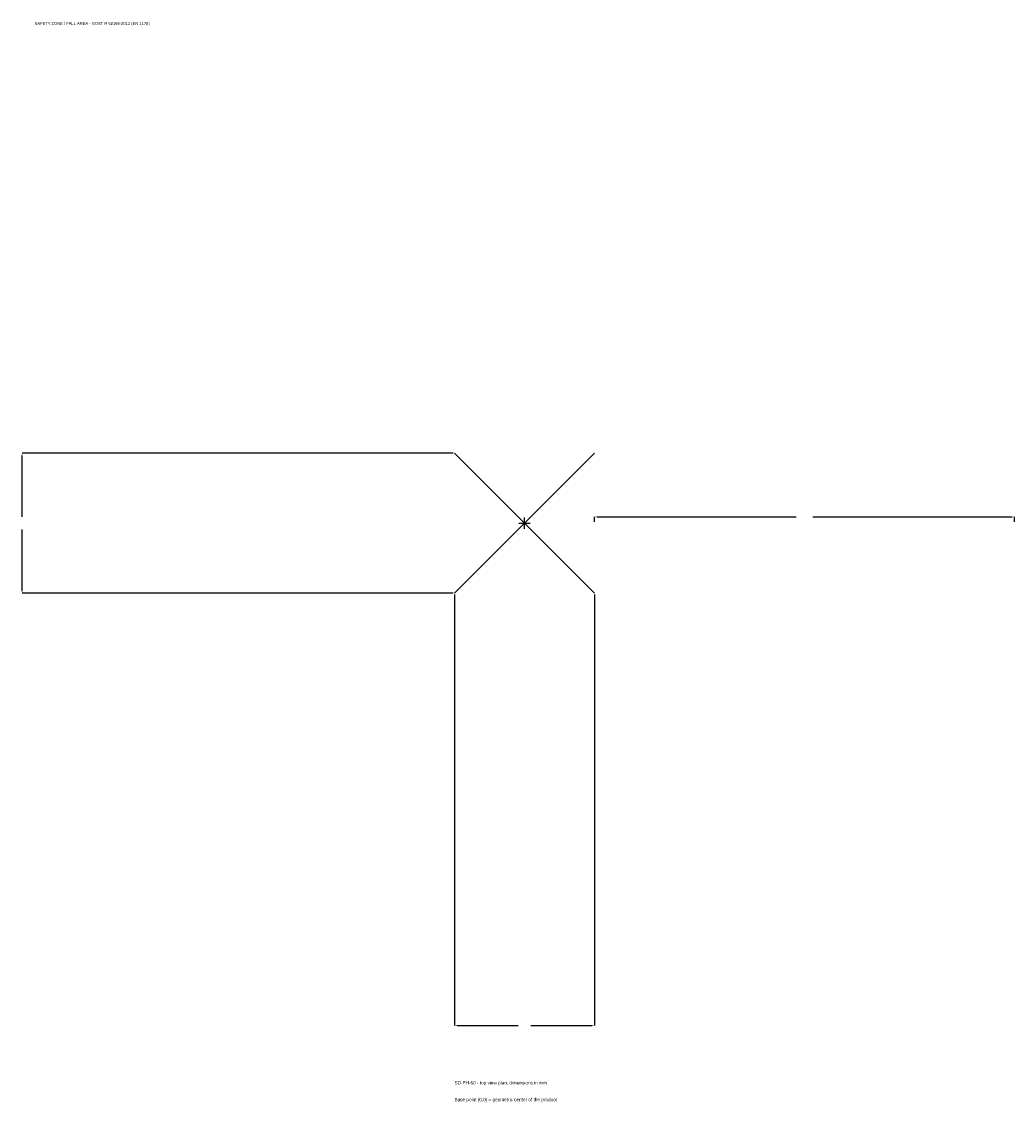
# Model space of a CAD drawing. Extents: x -1796 to 1750, y -2069 to 1792.
import ezdxf

# ---------------------------------------------------------------- set-up
doc = ezdxf.new("R2010")
doc.units = 0
for name, color, linetype in [('GP_MAF_zona_bezopasnosti', 1, 'Continuous'), ('ZSK_DANNYE', 3, 'Continuous'), ('ZSK_KONTUR', 7, 'Continuous'), ('ZSK_RAZMERY', 8, 'Continuous')]:
    doc.layers.add(name, color=color, linetype=linetype)
doc.dimstyles.new('ORION', dxfattribs={"dimtxt": 15, "dimasz": 9, "dimexe": 1.25, "dimexo": 4.5, "dimtad": 1, "dimcen": 2.5, "dimazin": 3, "dimtfac": 1, "dimtmove": 0, "dimatfit": 3})

# ---------------------------------------------------------------- blocks, each defined once
blk = doc.blocks.new('_CLOSEDFILLED')
at = {"color": 0, "linetype": 'BYBLOCK'}
blk.add_solid([(-1, 0.16), (0, 0), (-1, -0.16)], dxfattribs=at)
blk = doc.blocks.new('*D1')
for p, q in [((-250, -254.5), (-250, -1795)), ((250, -254.5), (250, -1795)), ((-241, -1795), (-22.5, -1795)), ((22.5, -1795), (241, -1795))]:
    blk.add_line(p, q)
at = {"layer": 'Defpoints'}
for p in [(-250, -250), (250, -250), (-250, -1795)]:
    blk.add_point(p, dxfattribs=at)
at = {"layer": 'ZSK_RAZMERY', "xscale": 9, "yscale": 9, "rotation": 180}
blk.add_blockref('_CLOSEDFILLED', (-250, -1795), dxfattribs=at)
at = {"layer": 'ZSK_RAZMERY', "xscale": 9, "yscale": 9}
blk.add_blockref('_CLOSEDFILLED', (250, -1795), dxfattribs=at)
blk = doc.blocks.new('*D2')
for p, q in [((-254.5, 250), (-1795, 250)), ((-1795, 22.5), (-1795, 241)), ((-1795, -241), (-1795, -22.5)), ((-254.5, -250), (-1795, -250))]:
    blk.add_line(p, q)
at = {"layer": 'Defpoints'}
for p in [(-250, 250), (-1795, -250), (-250, -250)]:
    blk.add_point(p, dxfattribs=at)
at = {"layer": 'ZSK_RAZMERY', "xscale": 9, "yscale": 9}
for p, rotation in [((-1795, 250), 90), ((-1795, -250), 270)]:
    blk.add_blockref('_CLOSEDFILLED', p, dxfattribs=dict(at, rotation=rotation))
blk = doc.blocks.new('*D3')
for p, q in [((250, 4.5), (250, 22.5)), ((259, 22.5), (970, 22.5)), ((1030, 22.5), (1741, 22.5)), ((1750, 4.5), (1750, 22.5))]:
    blk.add_line(p, q)
at = {"layer": 'Defpoints'}
for p in [(250, 22.5), (250, 0), (1750, 0)]:
    blk.add_point(p, dxfattribs=at)
at = {"layer": 'ZSK_RAZMERY', "xscale": 9, "yscale": 9, "rotation": 180}
blk.add_blockref('_CLOSEDFILLED', (250, 22.5), dxfattribs=at)
at = {"layer": 'ZSK_RAZMERY', "xscale": 9, "yscale": 9}
blk.add_blockref('_CLOSEDFILLED', (1750, 22.5), dxfattribs=at)
blk = doc.blocks.new('B1')
at = {"layer": 'ZSK_KONTUR'}
for p, q in [((-250, -250), (250, 250)), ((-250, 250), (250, -250))]:
    blk.add_line(p, q, dxfattribs=at)
at = {"layer": 'ZSK_RAZMERY'}
for p, q in [((-20, 0), (20, 0)), ((0, -20), (0, 20))]:
    blk.add_line(p, q, dxfattribs=at)
at = {"layer": 'GP_MAF_zona_bezopasnosti', "color": 1}
blk.add_text('SAFETY ZONE / FALL AREA - GOST R 52169-2012 (EN 1176)', height=10.5, dxfattribs=at).set_placement((-1750, 1780))
at = {"layer": 'ZSK_RAZMERY'}
dim = blk.add_linear_dim(base=(-1795, -250), p1=(-250, -250), p2=(-250, 250), angle=90, dimstyle='ORION', dxfattribs=at)
dim.commit()
dim.dimension.update_dxf_attribs({"geometry": '*D2', "text_midpoint": (-1795, 0)})
for base, p1, p2, picture, middle in [((250, 22.5), (250, 0), (1750, 0), '*D3', (1000, 22.5)), ((-250, -1795), (-250, -250), (250, -250), '*D1', (0, -1795))]:
    dim = blk.add_linear_dim(base=base, p1=p1, p2=p2, dimstyle='ORION', dxfattribs=at)
    dim.commit()
    dim.dimension.update_dxf_attribs({"geometry": picture, "text_midpoint": middle})

msp = doc.modelspace()

# ---------------------------------------------------------------- block references
msp.add_blockref('B1', (0, 0))

# ---------------------------------------------------------------- texts
at = {"layer": 'ZSK_DANNYE', "color": 3}
msp.add_text('SD-PH-50 - top view plan, dimensions in mm', height=12, dxfattribs=at).set_placement((-250, -2005))
at = {"layer": 'ZSK_DANNYE', "color": 7}
msp.add_text('Base point (0,0) = geometric center of the product', height=12, dxfattribs=at).set_placement((-250, -2065))

doc.saveas('drawing.dxf')
